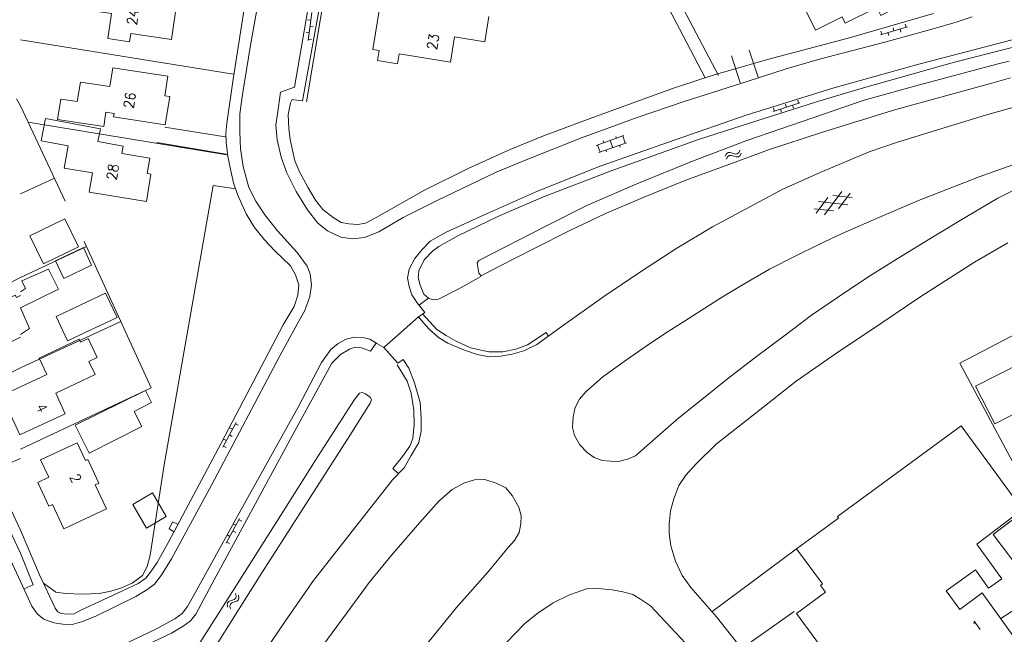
# Model space of a CAD drawing. Header units: metres. Extents: x 189705 to 199106, y 581686 to 588448.
# Tile 180 of 256: x 195000 to 195154, y 583351 to 583448. Entities that reach past the tile are written whole.
import ezdxf

# ---------------------------------------------------------------- set-up
doc = ezdxf.new("R2010")
doc.units = ezdxf.units.M
doc.layers.add('B-WA-OG-GBKN-G', color=7, linetype='Continuous', lineweight=18)
doc.styles.add('Style-STANDARD', font='STANDARD.shx')

msp = doc.modelspace()

# ---------------------------------------------------------------- linework, layer by layer
at = {"layer": 'B-WA-OG-GBKN-G'}
for p, q in [((195045.65, 583448.681), (195045.109, 583444.314)), ((195045.503, 583447.49), (195045.007, 583447.552)), ((195045.876, 583446.436), (195045.38, 583446.498)), ((195134.815, 583445.216), (195139.038, 583446.452)), ((195138.706, 583446.876), (195138.846, 583446.396)), ((195045.257, 583445.505), (195044.761, 583445.567)), ((195134.867, 583445.752), (195135.007, 583445.272)), ((195135.967, 583445.553), (195136.107, 583445.073)), ((195136.786, 583446.314), (195136.927, 583445.834)), ((195137.886, 583446.115), (195138.027, 583445.635)), ((195045.63, 583444.451), (195045.134, 583444.513)), ((195117.979, 583433.187), (195122.175, 583434.511)), ((195119.927, 583434.326), (195120.077, 583433.849)), ((195121.031, 583434.15), (195121.181, 583433.673)), ((195121.834, 583434.927), (195121.985, 583434.451)), ((195118.019, 583433.724), (195118.17, 583433.247)), ((195119.124, 583433.548), (195119.274, 583433.071)), ((195094.594, 583429.391), (195090.263, 583427.842)), ((195094.998, 583428.261), (195090.667, 583426.712)), ((195091.439, 583428.263), (195091.338, 583428.545)), ((195092.832, 583427.487), (195092.428, 583428.617)), ((195093.415, 583428.97), (195093.314, 583429.252)), ((195094.81, 583428.194), (195094.405, 583429.324)), ((195090.855, 583426.779), (195090.451, 583427.909)), ((195091.851, 583426.817), (195091.75, 583427.099)), ((195094.014, 583427.591), (195093.913, 583427.873)), ((195110.481, 583426.149), (195110.667, 583426.511)), ((195110.667, 583426.511), (195110.911, 583426.729)), ((195110.911, 583426.729), (195111.249, 583426.748)), ((195111.249, 583426.748), (195111.636, 583426.621)), ((195111.636, 583426.621), (195112.024, 583426.495)), ((195112.024, 583426.495), (195112.353, 583426.511)), ((195112.353, 583426.511), (195112.607, 583426.732)), ((195112.607, 583426.732), (195112.795, 583427.095)), ((195112.793, 583426.272), (195112.981, 583426.635)), ((195110.667, 583425.688), (195110.856, 583426.05)), ((195110.856, 583426.05), (195111.103, 583426.266)), ((195111.103, 583426.266), (195111.428, 583426.285)), ((195111.428, 583426.285), (195111.824, 583426.161)), ((195111.824, 583426.161), (195112.211, 583426.033)), ((195112.211, 583426.033), (195112.54, 583426.049)), ((195112.54, 583426.049), (195112.793, 583426.272)), ((195128.764, 583420.624), (195126.022, 583416.934)), ((195130.067, 583420.345), (195128.247, 583417.896)), ((195126.541, 583419.663), (195124.72, 583417.215)), ((195125.109, 583419.044), (195129.675, 583418.514)), ((195127.336, 583420.006), (195130.366, 583419.654)), ((195124.421, 583417.906), (195127.454, 583417.553)), ((195033.802, 583384.356), (195031.721, 583380.479)), ((195033.234, 583383.298), (195032.794, 583383.535)), ((195034.148, 583383.943), (195033.707, 583384.179)), ((195032.288, 583381.536), (195031.848, 583381.773)), ((195033.202, 583382.181), (195032.761, 583382.417)), ((195032.256, 583380.419), (195031.815, 583380.655)), ((195034.352, 583369.293), (195032.248, 583365.428)), ((195033.778, 583368.239), (195033.339, 583368.478)), ((195034.695, 583368.878), (195034.256, 583369.117)), ((195032.822, 583366.482), (195032.383, 583366.721)), ((195033.739, 583367.121), (195033.3, 583367.36)), ((195032.783, 583365.365), (195032.344, 583365.604)), ((195033.799, 583357.138), (195033.723, 583357.539)), ((195033.735, 583356.807), (195033.799, 583357.138)), ((195034.23, 583356.89), (195034.154, 583357.292)), ((195032.408, 583355.767), (195032.466, 583356.089)), ((195032.485, 583355.367), (195032.408, 583355.767)), ((195032.466, 583356.089), (195032.721, 583356.313)), ((195032.721, 583356.313), (195033.103, 583356.452)), ((195032.842, 583355.52), (195032.903, 583355.843)), ((195032.916, 583355.12), (195032.842, 583355.52)), ((195032.903, 583355.843), (195033.147, 583356.059)), ((195033.103, 583356.452), (195033.487, 583356.592)), ((195033.147, 583356.059), (195033.535, 583356.206)), ((195033.487, 583356.592), (195033.735, 583356.807)), ((195033.535, 583356.206), (195033.919, 583356.343)), ((195033.919, 583356.343), (195034.168, 583356.559)), ((195034.168, 583356.559), (195034.23, 583356.89))]:
    msp.add_line(p, q, dxfattribs=at)
at = {"layer": 'B-WA-OG-GBKN-G', "flags": 128}
for points in [[(195044.822, 583434.659), (195055.752, 583499.824)], [(195109.436, 583438.825), (195104.405, 583448.356), (195096.207, 583464.205), (195092.988, 583470.27), (195088.19, 583480.639), (195087.788, 583481.606), (195087.077, 583481.458), (195086.872, 583481.103), (195087.046, 583480.365), (195091.482, 583468.984), (195101.591, 583449.413), (195107.326, 583438.43)], [(195129.652, 583458.693), (195138.301, 583463.078), (195141.075, 583457.621), (195139.349, 583456.747), (195140.715, 583454.048), (195138.79, 583453.073), (195139.933, 583450.815), (195134.881, 583448.253), (195134.266, 583449.496), (195129.3, 583447.032), (195128.813, 583448.014), (195124.641, 583445.944), (195123.206, 583448.807)], [(195000, 583359.39), (195001.79, 583355.569), (195002.672, 583354.268), (195003.684, 583353.5), (195005.23, 583352.933), (195006.626, 583352.696), (195008.099, 583352.688), (195009.549, 583353.087), (195011.789, 583353.989), (195018.104, 583357.08), (195019.964, 583358.238), (195021.01, 583359.02), (195022.058, 583360.361), (195023.647, 583362.995), (195029.955, 583374.547), (195040.678, 583394.815), (195043.371, 583399.78), (195044.576, 583401.933), (195045.348, 583404.115), (195045.612, 583405.891), (195045.418, 583407.671), (195044.916, 583408.893), (195043.353, 583411.062), (195040.297, 583414.433), (195038.278, 583416.959), (195036.918, 583419.102), (195035.786, 583421.242), (195034.888, 583424.55), (195034.497, 583427.296), (195034.383, 583429.965), (195034.398, 583432.786), (195034.82, 583435.807), (195036.08, 583443.55), (195038.488, 583457.334)], [(195000, 583367.471), (195002.983, 583360.466), (195005.445, 583355.243), (195005.874, 583354.657), (195006.356, 583354.4), (195007.269, 583354.293), (195008.413, 583354.338), (195009.457, 583354.916), (195015.974, 583357.929), (195018.471, 583359.111), (195019.643, 583359.942), (195020.385, 583360.904), (195021.434, 583362.422), (195023.254, 583365.715), (195031.437, 583381.12), (195041.185, 583399.715), (195042.902, 583402.552), (195043.495, 583404.328), (195043.657, 583405.978), (195043.131, 583407.531), (195042.351, 583408.933), (195039.849, 583411.31), (195038.233, 583413.047), (195036.694, 583414.961), (195035.358, 583417.102), (195034.002, 583420.159), (195033.402, 583421.992), (195032.955, 583423.85), (195032.483, 583426.113), (195032.216, 583428.326), (195032.198, 583429.749), (195032.333, 583431.323), (195033.334, 583438.229), (195036.277, 583456.99)], [(195001.672, 583456.546), (195011.195, 583455.136), (195010.779, 583452.323), (195014.787, 583451.73), (195014.845, 583452.12), (195024.567, 583450.681), (195023.647, 583444.466), (195017.273, 583445.409), (195017.081, 583444.109), (195013.694, 583444.61), (195014.272, 583448.516), (195009.013, 583449.294), (195009.197, 583450.532), (195006.896, 583450.873)], [(195045.626, 583452.517), (195042.98, 583436.982), (195040.74, 583436.181), (195040.424, 583433.871), (195040.028, 583431.001), (195040.219, 583428.714), (195040.865, 583425.991), (195041.767, 583423.547), (195043.199, 583420.617), (195045.013, 583417.71), (195046.628, 583415.643), (195048.146, 583414.414), (195050.198, 583413.438), (195052.051, 583413.199), (195053.932, 583413.391), (195056.196, 583414.269), (195059.967, 583416.535), (195065.315, 583419.173), (195074.585, 583423.645), (195079.522, 583425.675), (195087.947, 583429.034), (195096.676, 583432.213), (195104.03, 583434.713), (195114.054, 583437.91), (195120.007, 583439.859), (195125.273, 583441.38), (195135.498, 583444.068), (195143.053, 583446.16), (195146.665, 583447.157), (195149.184, 583448.006)], [(195047.142, 583451.035), (195044.213, 583434.815), (195042.868, 583435), (195042.563, 583435.027), (195042.332, 583434.52), (195041.942, 583432.718), (195042.057, 583430.481), (195042.252, 583428.778), (195043.021, 583425.445), (195043.774, 583423.586), (195045.057, 583421.293), (195046.266, 583419.253), (195047.401, 583417.773), (195048.995, 583416.519), (195050.286, 583415.75), (195051.454, 583415.54), (195052.9, 583415.43), (195054.096, 583415.653), (195055.751, 583416.532), (195063.343, 583420.836), (195070.295, 583424.278), (195076.787, 583427.19), (195081.979, 583429.321), (195090.735, 583432.602), (195102.364, 583436.806), (195108.573, 583438.88), (195117.12, 583441.323), (195129.736, 583444.684), (195143.116, 583448.523)], [(195056.289, 583449.31), (195055.236, 583442.896)], [(195073.444, 583448.058), (195072.791, 583444.104)], [(195000, 583444.385), (195033.415, 583439.041)], [(195072.791, 583444.104), (195068.05, 583444.878), (195067.404, 583440.919), (195059.348, 583442.228), (195059.091, 583440.646), (195055.958, 583441.156), (195056.215, 583442.737), (195055.236, 583442.896)], [(195155.464, 583444.415), (195140.814, 583440.608), (195127.358, 583436.821), (195113.746, 583432.602), (195102.627, 583428.699), (195090.845, 583424.571), (195081.072, 583420.687), (195072.567, 583416.872), (195066.712, 583414.211), (195064.241, 583412.801), (195062.964, 583411.512), (195061.839, 583410.096), (195060.941, 583408.424), (195060.68, 583407.079), (195060.927, 583405.706), (195061.327, 583404.381), (195062.159, 583403.158), (195063.395, 583401.601), (195062.375, 583400.945)], [(195062.538, 583402.851), (195063.941, 583403.884), (195063.207, 583404.524), (195062.655, 583405.899), (195062.357, 583407.12), (195062.464, 583408.161), (195063.261, 583409.885), (195064.588, 583411.274), (195065.558, 583412.006), (195068.538, 583413.667), (195074.853, 583416.707), (195082.007, 583419.793), (195092.619, 583423.875), (195106.31, 583428.781), (195113.129, 583430.978), (195124.628, 583434.651), (195131.778, 583436.796), (195146.43, 583440.907), (195157.493, 583443.743)], [(195111.484, 583441.913), (195112.808, 583437.663)], [(195114.231, 583442.762), (195115.632, 583438.536)], [(195154.964, 583441.038), (195153.057, 583440.592), (195140.365, 583437.206), (195132.25, 583434.964), (195124.185, 583432.188), (195113.879, 583428.611), (195105.328, 583425.355), (195096.597, 583421.821), (195088.756, 583418.408), (195082.262, 583415.141), (195071.846, 583409.786), (195071.615, 583409.458), (195071.713, 583408.745), (195071.86, 583407.804), (195072.239, 583407.37), (195075.066, 583408.905), (195080.517, 583411.645), (195086.093, 583414.485), (195091.492, 583417.072), (195097.602, 583419.655), (195104.296, 583422.389), (195111.04, 583424.866), (195117.274, 583427.17), (195125.57, 583429.893), (195137.221, 583433.463), (195152.254, 583437.597), (195155.179, 583438.471)], [(195023.39, 583435.526), (195022.701, 583431.093), (195014.599, 583432.353), (195014.678, 583432.862), (195013.403, 583433.06), (195013.052, 583430.803), (195005.823, 583431.928), (195006.319, 583435.112), (195008.906, 583434.71), (195009.383, 583437.78), (195013.993, 583437.063), (195014.455, 583440.035), (195023.112, 583438.689), (195022.639, 583435.643), (195023.39, 583435.526)], [(194999.355, 583435.153), (195000, 583434.068)], [(195056.94, 583396.147), (195062.375, 583400.945), (195063.234, 583399.925), (195064.067, 583399.03), (195065.534, 583397.727), (195067.003, 583396.829), (195069.613, 583395.696), (195071.565, 583395.05), (195073.519, 583394.684), (195075.247, 583394.751), (195077.052, 583395.071), (195078.883, 583395.62), (195080.946, 583396.6), (195085.102, 583399.651), (195091.425, 583404.114), (195097.21, 583408.02), (195102.894, 583411.699), (195108.474, 583415.072), (195115.81, 583418.996), (195119.503, 583420.958), (195125.359, 583423.593), (195133.021, 583426.854), (195137.347, 583428.304), (195143.58, 583430.251), (195151.288, 583432.597), (195160.725, 583435.238)], [(195000, 583434.068), (195001.212, 583431.48), (195007.016, 583419.088)], [(195001.212, 583431.48), (195032.358, 583426.368)], [(195006.829, 583424.287), (195007.473, 583427.759), (195003.26, 583428.541), (195003.912, 583432.052), (195012.517, 583430.455), (195012.15, 583428.477), (195016.096, 583427.744)], [(195022.652, 583430.691), (195032.093, 583429.19)], [(195021.37, 583428.309), (195032.257, 583426.47)], [(195006.829, 583424.287), (195011.263, 583423.561), (195010.763, 583420.507), (195019.74, 583419.037), (195020.441, 583423.32), (195019.883, 583423.411), (195020.282, 583425.845), (195015.902, 583426.562), (195016.096, 583427.744)], [(195159.518, 583422.744), (195153.202, 583419.551), (195148.361, 583416.707), (195143.24, 583413.61), (195137.455, 583410.034), (195132.843, 583407.188), (195128.076, 583403.962), (195124.023, 583401.19), (195119.637, 583397.885), (195115.353, 583394.708), (195110.814, 583391.226), (195106.809, 583387.97), (195103.213, 583385.093), (195098.161, 583380.7), (195096.4, 583379.16), (195095.178, 583378.608), (195093.754, 583378.259), (195092.509, 583378.292), (195091.164, 583378.401), (195089.922, 583378.891), (195088.808, 583379.659), (195087.672, 583380.834), (195086.841, 583382.338), (195086.543, 583383.584), (195086.628, 583385.261), (195086.94, 583386.733), (195087.633, 583388.051), (195088.604, 583389.163), (195091.283, 583391.537), (195094.98, 583394.21), (195098.217, 583396.453), (195101.097, 583398.369), (195104.105, 583400.283), (195109.89, 583403.986), (195113.278, 583406.025), (195117.431, 583408.417), (195121.659, 583410.578), (195125.046, 583412.263), (195128.788, 583414.02), (195134.186, 583416.353), (195140.78, 583419.214), (195150.272, 583422.897), (195156.278, 583425.049)], [(195000, 583420.245), (195005.237, 583422.656)], [(195003.586, 583359.142), (195005.56, 583357.733), (195007.057, 583357.522), (195009.724, 583357.431), (195012.34, 583357.517), (195014.171, 583357.889), (195015.749, 583358.389), (195017.505, 583359.166), (195019.112, 583360.377), (195019.856, 583361.771), (195020.348, 583363.546), (195022.504, 583377.738), (195030.225, 583421.578), (195033.753, 583421.024)], [(195001.473, 583413.66), (195006.97, 583416.326), (195009.1, 583411.935), (195003.603, 583409.268), (195001.473, 583413.66)], [(195000, 583380.2), (195020.509, 583389.819), (195009.983, 583412.759)], [(195113.234, 583348.652), (195109.096, 583353.858), (195105.081, 583358.479), (195103.744, 583360.342), (195102.664, 583362.584), (195101.94, 583365.002), (195101.671, 583366.934), (195101.678, 583368.433), (195101.892, 583370.49), (195102.41, 583372.394), (195103.209, 583374.472), (195104.309, 583376.092), (195105.944, 583377.887), (195109.034, 583380.97), (195115.359, 583385.915), (195121.607, 583390.861), (195127.776, 583395.147), (195135.015, 583400.011), (195141.132, 583404.119), (195149.543, 583409.535), (195154.791, 583412.58)], [(195000, 583407.135), (195010.236, 583411.931)], [(195009.857, 583411.806), (195011.147, 583409.053), (195006.793, 583406.966), (195005.479, 583409.708), (195009.857, 583411.806)], [(195000, 583398.166), (195001.431, 583399.122), (195000.001, 583402.332), (195005.934, 583405.272), (195004.376, 583408.431), (195000.2, 583406.599), (195000.804, 583405.377), (195000, 583404.848)], [(195174.834, 583408.1), (195147.25, 583393.668), (195165.463, 583359.671)], [(195000, 583407.135), (194984.899, 583399.41)], [(195063.941, 583403.884), (195064.701, 583403.601), (195065.54, 583403.698), (195068.697, 583405.332), (195072.188, 583407.269)], [(195000, 583404.268), (194999.379, 583403.965), (194999.167, 583404.328), (194991.309, 583400.504), (194994.062, 583394.846), (195000, 583397.736)], [(195005.585, 583401.017), (195013.35, 583404.677), (195015.148, 583400.862), (195007.383, 583397.203), (195005.585, 583401.017)], [(195000, 583392.957), (195015.737, 583400.212)], [(195063.013, 583401.399), (195065.286, 583398.947), (195066.704, 583398.025), (195068.173, 583397.203), (195070.554, 583396.072), (195073.396, 583395.472), (195075.606, 583395.46), (195077.64, 583395.856), (195079.498, 583396.532), (195082.403, 583398.472), (195082.756, 583397.835)], [(195173.086, 583401.354), (195157.272, 583393.302), (195157.019, 583393.799), (195149.702, 583390.073), (195152.723, 583384.142), (195159.8, 583387.746)], [(195004.141, 583391.881), (195002.921, 583394.451), (195009.193, 583397.429), (195009.416, 583396.96), (195010.63, 583397.536), (195012.038, 583394.57), (195010.708, 583393.939), (195011.688, 583391.877), (195005.534, 583388.955)], [(195037.279, 583346.911), (195041.529, 583353.266), (195045.93, 583359.568), (195051.07, 583366.121), (195058.331, 583375.381), (195060.144, 583377.276), (195061.246, 583379.201), (195062.451, 583381.202), (195062.79, 583382.979), (195062.801, 583385.063), (195062.637, 583387.528), (195061.764, 583390.607), (195060.887, 583392.899), (195060.005, 583394.25), (195059.137, 583393.671), (195056.94, 583396.147), (195055.851, 583396.763), (195054.763, 583397.43), (195053.646, 583397.691), (195052.327, 583397.774), (195051.055, 583397.451), (195049.781, 583396.772), (195048.633, 583395.838), (195047.2, 583393.762), (195043.506, 583386.795), (195034.865, 583371.19), (195027.403, 583357.638), (195026.198, 583355.485), (195025.329, 583354.397), (195024.207, 583353.565), (195021.201, 583351.929), (195014.53, 583348.765)], [(195010.476, 583335.93), (195011.698, 583336.482), (195011.177, 583338.772), (195011.06, 583340.679), (195011.193, 583341.999), (195011.786, 583343.622), (195012.759, 583345.243), (195013.45, 583346.179), (195014.47, 583346.936), (195019.919, 583349.548), (195023.687, 583351.307), (195025.522, 583352.415), (195026.669, 583353.246), (195027.462, 583354.309), (195030.002, 583359.021), (195042.286, 583381.72), (195048.825, 583393.677), (195050.178, 583395.017), (195051.555, 583395.847), (195052.47, 583396.198), (195053.461, 583396.091), (195054.855, 583395.55), (195055.724, 583396.764)], [(195000, 583392.957), (194990.223, 583388.149)], [(195059.06, 583393.418), (195060.596, 583390.868), (195061.221, 583388.984), (195061.639, 583386.314), (195061.73, 583384.051), (195061.514, 583381.868), (195061.026, 583380.651), (195059.899, 583379.031), (195058.365, 583377.134), (195059.25, 583376.29)], [(195004.141, 583391.881), (195000, 583389.958)], [(195000, 583389.958), (194997.082, 583388.603), (194999.901, 583382.441), (195000, 583382.486)], [(195010.757, 583379.561), (195008.546, 583383.94), (195019.589, 583389.387), (195020.551, 583387.482), (195017.828, 583386.108), (195019.026, 583383.735), (195010.757, 583379.561)], [(195000, 583382.486), (195007.027, 583385.701), (195005.534, 583388.955)], [(195055.018, 583387.901), (195054.893, 583388.307), (195054.108, 583388.846), (195053.601, 583389.078), (195053.119, 583388.978), (195052.352, 583387.991), (195046.231, 583378.446), (195041.186, 583370.394), (195032.863, 583357.277), (195023.079, 583341.908), (195018.623, 583334.742), (195018.391, 583334.235), (195018.491, 583333.828), (195018.946, 583333.393), (195019.782, 583332.932), (195020.189, 583332.954), (195020.827, 583333.637), (195026.769, 583343.132), (195037.475, 583360.2), (195043.903, 583370.227), (195051.611, 583382.329), (195054.838, 583387.419), (195055.018, 583387.901)], [(195128.254, 583369.374), (195128.1, 583369.59), (195147.44, 583383.843)], [(195147.44, 583383.843), (195157.098, 583370.697), (195149.935, 583365.259), (195153.821, 583359.85), (195151.766, 583358.374), (195149.695, 583361.257), (195145.112, 583357.964)], [(195013.462, 583370.823), (195006.8, 583367.704), (195005.023, 583371.501), (195004.456, 583371.236), (195002.711, 583374.964), (195004.421, 583375.764), (195003.139, 583378.502), (195008.896, 583381.197), (195010.211, 583378.387), (195010.545, 583378.544), (195012.274, 583374.85), (195011.702, 583374.583), (195013.462, 583370.823)], [(195000, 583378.72), (194996.071, 583377.026)], [(194995.282, 583377.442), (195000, 583367.471)], [(195078.47, 583369.731), (195078.147, 583371.104), (195077.089, 583372.888), (195076.079, 583374.089), (195074.584, 583374.859), (195072.81, 583375.428), (195071.159, 583375.361), (195069.581, 583374.912), (195067.671, 583373.83), (195065.604, 583372.038), (195062.588, 583368.649), (195058.194, 583363.617), (195054.64, 583359.241), (195051.187, 583354.559), (195046.531, 583348.156)], [(194993.969, 583372.358), (195000, 583359.39)], [(194995.634, 583373.075), (195000, 583363.838)], [(195020.69, 583373.313), (195022.847, 583369.616), (195019.749, 583367.809), (195017.592, 583371.506), (195020.69, 583373.313)], [(195063.837, 583349.789), (195068.362, 583355.354), (195073.319, 583360.917), (195076.411, 583364.685), (195077.433, 583365.848), (195078.151, 583367.115), (195078.438, 583368.486), (195078.47, 583369.731)], [(195126.189, 583357.722), (195125.392, 583358.81), (195125.699, 583359.035), (195121.662, 583364.545), (195128.254, 583369.374)], [(195157.283, 583370.437), (195161.525, 583364.795), (195156.7, 583361.168), (195152.459, 583366.811), (195157.283, 583370.437)], [(195023.999, 583367.261), (195023.29, 583367.672), (195023.854, 583368.787), (195024.614, 583368.402)], [(195000, 583363.838), (195002.01, 583358.897), (195000.559, 583358.244)], [(195108.389, 583354.675), (195121.662, 583364.545)], [(195076.182, 583349.822), (195078.991, 583352.779), (195080.955, 583354.344), (195083.479, 583356.058), (195086.05, 583357.339), (195087.247, 583357.765), (195088.748, 583358.265), (195090.526, 583358.306), (195092.734, 583358.091), (195094.41, 583357.801), (195095.982, 583357.387), (195097.197, 583356.643), (195098.767, 583355.618), (195101.116, 583353.089), (195105.031, 583348.9)], [(195145.112, 583357.964), (195147.265, 583355.025), (195150.767, 583357.656), (195157.045, 583348.917), (195150.563, 583344.121), (195147.497, 583348.307), (195140.857, 583343.441), (195141.046, 583343.183), (195133.791, 583337.868), (195121.672, 583354.412), (195126.189, 583357.722)], [(195158.539, 583356.761), (195153.672, 583353.612)], [(195121.292, 583354.706), (195114.537, 583349.941), (195118.973, 583343.513), (195121.14, 583340.172), (195123.08, 583337.112), (195125.117, 583333.163), (195127.229, 583329.009), (195128.185, 583327.15), (195129.421, 583325.542), (195130.787, 583324.594), (195132.13, 583323.85), (195133.855, 583323.332), (195135.938, 583323.549), (195137.617, 583323.871), (195139.755, 583324.875), (195151.19, 583330.707), (195149.457, 583334.477), (195176.428, 583348.227)]]:
    msp.add_lwpolyline(points, dxfattribs=at)

# ---------------------------------------------------------------- texts
at = {"layer": 'B-WA-OG-GBKN-G', "style": 'Style-STANDARD'}
for s, rotation, p in [('24', 81.60243, (195018.21, 583446.639)), ('23', 79.57735, (195065.232, 583442.744)), ('26', 81.1972, (195017.71, 583433.562)), ('28', 80.73548, (195015.024, 583422.317)), ('4', 294.6431, (195002.357, 583386.882)), ('2', 295.02728, (195007.672, 583375.835)), ('1', 36.01053, (195149.9, 583351.496))]:
    msp.add_text(s, height=1.6, rotation=rotation, dxfattribs=at).set_placement(p)

doc.saveas('drawing.dxf')
